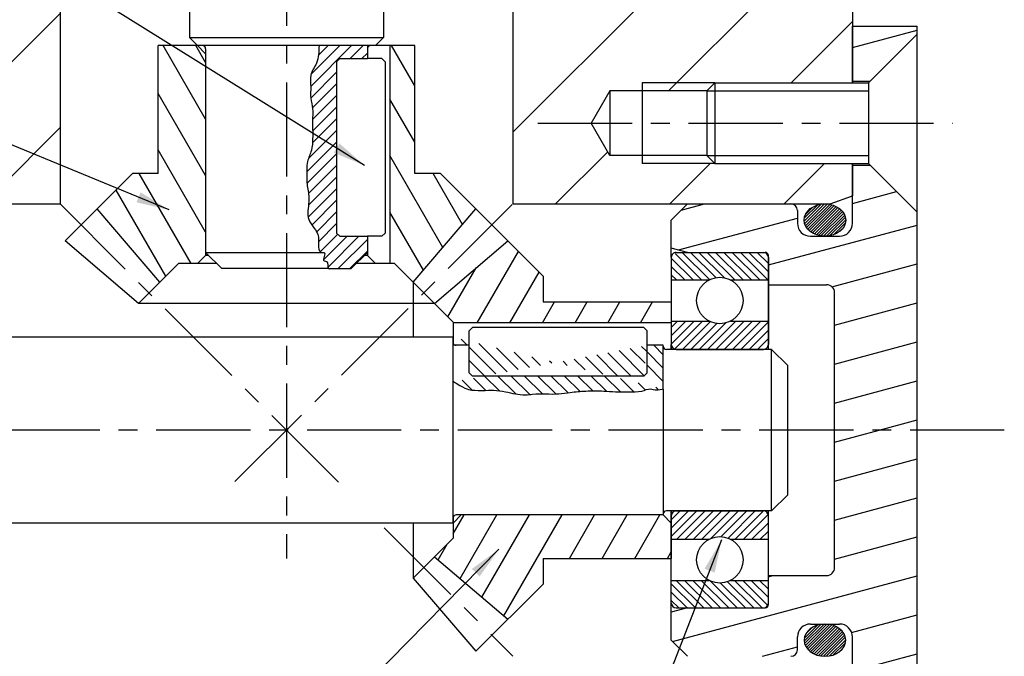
# Model space of a CAD drawing. Extents: x -58 to 1347, y -203 to 217.
# Tile 5 of 10: x 96 to 201, y -48 to 19. Entities that reach past the tile are written whole.
import ezdxf

# ---------------------------------------------------------------- set-up
doc = ezdxf.new("R2010")
doc.units = 0
doc.header["$LTSCALE"] = 8
doc.header["$MEASUREMENT"] = 0
doc.linetypes.add('CENTER', pattern=[2, 1.25, -0.25, 0.25, -0.25])
for name, color, linetype in [('001_GEARBOX_LH', 160, 'CONTINUOUS'), ('003_OUTPUT_SHAFT', 7, 'CONTINUOUS'), ('005_BEARING_HOUSING', 245, 'CONTINUOUS'), ('006_INPUT_SHAFT', 150, 'CONTINUOUS'), ('008_COVER', 7, 'CONTINUOUS'), ('009_BEVEL_GEAR', 55, 'CONTINUOUS'), ('010_BEVEL_GEAR', 130, 'CONTINUOUS'), ('06', 7, 'CONTINUOUS'), ('AXES', 5, 'CENTER'), ('BRGS', 7, 'CONTINUOUS'), ('FIXINGS', 70, 'CONTINUOUS'), ('HACHURES', 5, 'CONTINUOUS'), ('KEY', 40, 'CONTINUOUS')]:
    doc.layers.add(name, color=color, linetype=linetype)
doc.styles.get("Standard").update_dxf_attribs({"font": 'txt', "height": 4})
doc.styles.add('STYLE1', font='romans.shx')
doc.dimstyles.new('FOCAS1', dxfattribs={"dimtxt": 3.5, "dimasz": 3.5, "dimexe": 1, "dimexo": 1, "dimgap": 1, "dimtad": 1, "dimdec": 7, "dimtxsty": 'STYLE1', "dimcen": 0, "dimclre": 256, "dimclrt": 4, "dimazin": 3, "dimtfac": 1, "dimtdec": 4, "dimtofl": 0, "dimtmove": 0, "dimatfit": 3, "dimtolj": 1})

msp = doc.modelspace()

# ---------------------------------------------------------------- hatches: boundary and pattern name
at = {"layer": 'HACHURES'}
h = msp.add_hatch(dxfattribs=at)
h.set_pattern_fill('_U', color=256, scale=3, angle=300.0000000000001, style=0, pattern_type=0)
h.set_pattern_definition([(300.0000000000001, (0, 0), (2.598076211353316, 1.5), [])])
h.paths.add_polyline_path([(135.7422657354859, -6.562019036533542), (136.2265036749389, -6.562019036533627), (138.2038063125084, -8.539309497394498), (144.8533127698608, -0.7646195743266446), (141.1048076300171, 2.983885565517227), (138.3806157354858, 2.983885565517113), (138.3806157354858, 16.58264093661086), (135.7422657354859, 16.582640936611)])
h.paths.add_polyline_path([(116.1798657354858, 16.5826409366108), (111.1391157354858, 16.5826409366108), (111.1391157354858, 2.983885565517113), (108.4149500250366, 2.983885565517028), (104.6665493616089, -0.7645013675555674), (111.3160266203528, -8.53929693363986), (113.2932801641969, -6.562019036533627), (116.1798657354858, -6.562019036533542)])
h = msp.add_hatch(dxfattribs=at)
h.set_pattern_fill('ANSI31', color=256, scale=7, angle=-1.272221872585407e-14, style=0)
h.set_pattern_definition([(44.99999999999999, (0, 0), (-0.6187184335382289, 0.6187184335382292), [])])
edge = h.paths.add_edge_path()
edge.add_line((133.3398657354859, 16.58289483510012), (133.3398657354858, 15.21009483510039))
edge.add_line((133.3398657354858, 16.58289483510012), (128.2106393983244, 16.58289483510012))
edge.add_spline(control_points=[(128.2106393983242, 16.58289483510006), (128.1995479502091, 15.93886994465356), (128.1801130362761, 14.81038174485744), (127.1588535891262, 13.54018613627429), (127.3961177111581, 12.21079402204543), (127.2416496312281, 11.01598543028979), (127.590503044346, 9.95662004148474), (127.5157909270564, 8.842833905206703), (127.5362936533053, 7.786407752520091), (127.5451132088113, 6.616928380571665), (127.4820091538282, 5.430950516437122), (126.8243494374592, 4.150723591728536), (126.9503350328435, 2.948969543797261), (126.8979012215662, 1.729903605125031), (127.1510908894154, 0.8845937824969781), (127.1378554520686, -0.4188139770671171), (126.8338898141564, -1.675052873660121), (127.7078738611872, -2.801395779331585), (128.3867994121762, -3.762037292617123), (127.9424134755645, -5.507895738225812), (129.0658276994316, -5.29719466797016), (128.4058102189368, -6.359860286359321), (129.3066632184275, -6.25929666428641), (128.9783443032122, -7.160174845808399), (129.3500469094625, -7.108519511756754), (129.4264258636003, -7.09790516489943)], knot_values=[0, 0, 0, 0, 1.572081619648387, 2.754669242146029, 3.767020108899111, 4.779371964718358, 5.750279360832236, 6.481421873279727, 7.55001599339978, 8.393642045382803, 9.412233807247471, 10.47943108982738, 11.88660099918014, 12.33653515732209, 13.52962281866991, 14.03579825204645, 15.61056780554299, 16.4692476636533, 17.40034712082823, 18.78019389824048, 18.94905227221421, 19.6921170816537, 19.92418150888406, 20.57708882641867, 20.74594891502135, 20.74594891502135, 20.74594891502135, 20.74594891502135], degree=3, periodic=0)
edge.add_line((130.4226657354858, 15.21009483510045), (133.3398657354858, 15.21009483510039))
edge.add_line((130.4226657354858, 15.21009483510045), (130.0794657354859, 14.86689483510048))
edge.add_line((130.0794657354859, 14.86689483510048), (130.0794657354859, -3.322705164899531))
edge.add_line((130.0794657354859, -3.322705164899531), (130.4226657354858, -3.665905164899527))
edge.add_line((130.4226657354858, -3.665905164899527), (133.3398657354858, -3.665905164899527))
edge.add_line((133.3398657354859, -3.665905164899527), (133.3398657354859, -5.381905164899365))
edge.add_line((131.6238657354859, -7.097905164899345), (133.3398657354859, -5.381905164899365))
edge.add_line((129.2237937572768, -7.097905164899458), (131.6238657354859, -7.097905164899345))
h = msp.add_hatch(dxfattribs=at)
h.set_pattern_fill('ANSI31', color=256, scale=1.716, angle=-1.272221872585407e-14, style=0)
h.set_pattern_definition([(44.99999999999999, (-386.9363995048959, -279.3187683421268), (-0.1516744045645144, 0.1516744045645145), [])])
edge = h.paths.add_edge_path()
edge.add_ellipse((181.9026657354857, -1.949905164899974), major_axis=(-2.201058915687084, 5.39086146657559e-16), ratio=0.7796247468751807, start_angle=0, end_angle=360)
edge = h.paths.add_edge_path()
edge.add_ellipse((181.9026657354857, -46.56590516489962), major_axis=(-2.201058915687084, 5.39086146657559e-16), ratio=0.7796247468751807, start_angle=0, end_angle=360, ccw=False)
h = msp.add_hatch(dxfattribs=at)
h.set_pattern_fill('_U', color=256, scale=3, angle=59.99999999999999, style=0, pattern_type=0)
h.set_pattern_definition([(59.99999999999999, (0, 0), (-2.598076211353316, 1.5), [])])
h.paths.add_polyline_path([(165.6004180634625, -12.84650516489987), (165.6004180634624, -10.63715516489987), (152.0016626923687, -10.63715516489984), (152.0016626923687, -7.912963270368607), (148.253157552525, -4.164458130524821), (140.478467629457, -10.81396458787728), (142.455758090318, -12.79126722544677), (142.455758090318, -12.84650516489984)])
h.paths.add_polyline_path([(142.455758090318, -33.26690516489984), (142.455758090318, -35.72449073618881), (140.4784801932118, -37.70174428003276), (148.2532757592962, -44.35122153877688), (152.0016626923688, -40.6028208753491), (152.0016626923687, -37.87865516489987), (165.6004180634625, -37.8786551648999), (165.6004180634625, -33.26690516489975)])
h = msp.add_hatch(dxfattribs=at)
h.set_pattern_fill('ANSI31', color=256, scale=5, angle=90, style=0)
h.set_pattern_definition([(135, (119.7767999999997, -1.716000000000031), (-0.4419417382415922, -0.4419417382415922), [])])
edge = h.paths.add_edge_path()
edge.add_arc((170.7486657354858, -10.48700516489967), 2.470021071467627, 62.3478983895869, 117.6521016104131)
edge.add_line((169.6023247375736, -8.299105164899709), (165.6006657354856, -8.299105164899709))
edge.add_line((165.6006657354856, -8.299105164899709), (165.6006657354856, -5.896705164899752))
edge.add_line((165.6006657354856, -5.896705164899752), (166.1154657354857, -5.381905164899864))
edge.add_line((166.1154657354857, -5.381905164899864), (175.3818657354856, -5.381905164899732))
edge.add_line((175.3818657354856, -5.381905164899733), (175.8966657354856, -5.896705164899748))
edge.add_line((175.8966657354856, -5.896705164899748), (175.8966657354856, -8.313766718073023))
edge.add_line((175.8966657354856, -8.313766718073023), (171.8950067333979, -8.29910516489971))
h = msp.add_hatch(dxfattribs=at)
h.set_pattern_fill('ANSI31', color=256, scale=5, style=0)
h.set_pattern_definition([(45, (119.7767999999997, -1.716000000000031), (-0.4419417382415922, 0.4419417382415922), [])])
edge = h.paths.add_edge_path()
edge.add_line((175.8966657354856, -12.67490516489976), (171.8950067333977, -12.67490516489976))
edge.add_arc((170.7486657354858, -10.48700516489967), 2.470021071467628, 242.34789838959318, 297.652101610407, ccw=False)
edge.add_line((169.6023247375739, -12.67490516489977), (165.6006657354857, -12.67490516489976))
edge.add_line((165.6006657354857, -12.67490516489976), (165.6006657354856, -15.16310516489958))
edge.add_line((165.6006657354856, -15.16310516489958), (166.1154657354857, -15.67790516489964))
edge.add_line((166.1154657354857, -15.67790516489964), (175.3818657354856, -15.67790516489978))
edge.add_line((175.3818657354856, -15.67790516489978), (175.8966657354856, -15.16310516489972))
edge.add_line((175.8966657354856, -15.16310516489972), (175.8966657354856, -12.67490516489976))
h = msp.add_hatch(dxfattribs=at)
h.set_pattern_fill('ANSI31', color=256, scale=8, angle=89.99999999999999, style=0)
h.set_pattern_definition([(135, (0, 0), (-0.7071067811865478, -0.7071067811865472), [])])
edge = h.paths.add_edge_path()
edge.add_line((164.7426657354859, -15.24890516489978), (163.0266657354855, -15.24890516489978))
edge.add_line((164.7426657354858, -19.89330284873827), (164.7426657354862, -15.24890516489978))
edge.add_spline(control_points=[(142.434665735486, -19.1324811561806), (142.2478581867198, -18.94142490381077), (143.8215717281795, -19.9796580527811), (144.5330244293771, -20.04128658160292), (145.9080243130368, -20.03378075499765), (146.9806955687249, -20.01807804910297), (148.2860884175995, -20.18455781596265), (149.6532451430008, -20.6179976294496), (151.537976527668, -20.31900325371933), (153.1468114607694, -20.5201130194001), (155.0153760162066, -20.21895517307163), (156.6089611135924, -20.07413343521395), (158.2113099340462, -20.06569043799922), (159.7247613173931, -20.21185846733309), (161.0831388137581, -20.14702540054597), (162.2927554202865, -20.25234452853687), (163.4017262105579, -19.73573793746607), (163.8481029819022, -20.12151449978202), (164.9414161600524, -19.85305854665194), (164.7426657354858, -19.87949562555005)], knot_values=[0, 0, 0, 0, 0.6680173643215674, 2.076576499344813, 3.291437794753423, 3.727540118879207, 4.793943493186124, 6.560707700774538, 7.217817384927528, 9.523147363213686, 10.5586185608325, 11.93487358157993, 13.52353765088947, 14.55337980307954, 15.73708949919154, 16.89132930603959, 17.66190935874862, 18.32269463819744, 18.82394713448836, 18.82394713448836, 18.82394713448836, 18.82394713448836], degree=3, periodic=0)
edge.add_line((163.0266657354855, -18.16610516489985), (163.0266657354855, -15.24890516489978))
edge.add_line((162.6834657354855, -18.50930516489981), (163.0266657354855, -18.16610516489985))
edge.add_line((162.6834657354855, -18.50930516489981), (144.4938657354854, -18.50930516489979))
edge.add_line((144.1506657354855, -18.16610516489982), (144.4938657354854, -18.50930516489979))
edge.add_line((144.1506657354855, -18.16610516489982), (144.1506657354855, -15.24890516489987))
edge.add_line((144.1506657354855, -15.24890516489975), (142.777865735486, -15.24890516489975))
edge.add_line((144.1506657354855, -15.24890516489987), (142.434665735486, -15.24890516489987))
edge.add_line((142.434665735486, -34.12490516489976), (142.434665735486, -14.39090516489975))
h = msp.add_hatch(dxfattribs=at)
h.set_pattern_fill('ANSI31', color=256, scale=5, style=0)
h.set_pattern_definition([(45, (119.7767999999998, 1.715999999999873), (-0.4419417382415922, 0.4419417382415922), [])])
edge = h.paths.add_edge_path()
edge.add_arc((170.7486657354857, -38.02880516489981), 2.470021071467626, 62.34789838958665, 117.6521016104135)
edge.add_line((169.6023247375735, -35.84090516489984), (165.6006657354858, -35.84090516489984))
edge.add_line((165.6006657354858, -35.84090516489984), (165.6006657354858, -33.35270516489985))
edge.add_line((165.6006657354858, -33.35270516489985), (166.1154657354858, -32.83790516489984))
edge.add_line((166.1154657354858, -32.83790516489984), (175.3818657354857, -32.83790516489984))
edge.add_line((175.3818657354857, -32.83790516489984), (175.8966657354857, -33.35270516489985))
edge.add_line((175.8966657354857, -33.35270516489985), (175.8966657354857, -35.84090516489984))
edge.add_line((175.8966657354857, -35.84090516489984), (171.8950067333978, -35.84090516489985))
h = msp.add_hatch(dxfattribs=at)
h.set_pattern_fill('ANSI31', color=256, scale=5, angle=90, style=0)
h.set_pattern_definition([(135, (119.7767999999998, 1.715999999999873), (-0.4419417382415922, -0.4419417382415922), [])])
edge = h.paths.add_edge_path()
edge.add_arc((170.7486657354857, -38.02880516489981), 2.47002107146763, 242.3478983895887, 297.652101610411)
edge.add_line((171.8950067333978, -40.21670516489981), (175.8966657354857, -40.21670516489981))
edge.add_line((175.8966657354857, -40.21670516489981), (175.8966657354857, -42.61910516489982))
edge.add_line((175.8966657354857, -42.61910516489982), (175.3818657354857, -43.13390516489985))
edge.add_line((175.3818657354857, -43.13390516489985), (166.1154657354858, -43.13390516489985))
edge.add_line((166.1154657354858, -43.13390516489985), (165.6006657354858, -42.61910516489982))
edge.add_line((165.6006657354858, -42.61910516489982), (165.6006657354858, -40.21670516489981))
edge.add_line((165.6006657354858, -40.21670516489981), (169.6023247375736, -40.21670516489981))

# ---------------------------------------------------------------- linework, layer by layer
at = {"layer": '001_GEARBOX_LH', "color": 7}
for p, q in [((184.8198657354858, 56.39409483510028), (184.8198657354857, 12.63609483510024)), ((100.7358657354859, 54.03675920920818), (100.7358657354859, -0.2339051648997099)), ((148.7838657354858, 54.03675920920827), (148.7838657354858, -0.2339051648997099)), ((162.5118657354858, 12.63609483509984), (162.5118657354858, 4.056094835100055)), ((159.0798657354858, 11.77809483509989), (157.0983996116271, 8.346094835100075)), ((169.3758657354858, 11.77809483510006), (159.0798657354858, 11.77809483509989)), ((159.0798657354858, 11.77809483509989), (159.079865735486, 4.914094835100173)), ((159.0798657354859, 4.914094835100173), (157.0983996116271, 8.346094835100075)), ((169.3758657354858, 4.914094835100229), (159.079865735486, 4.914094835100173)), ((184.8198657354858, 4.05609483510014), (184.8198657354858, 0.6240948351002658)), ((182.4625301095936, -0.2339051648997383), (184.8198657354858, 0.6240948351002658)), ((53.32920136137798, -0.2339051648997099), (100.7358657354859, -0.2339051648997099)), ((148.7838657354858, -0.2339051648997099), (182.4625301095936, -0.2339051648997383))]:
    msp.add_line(p, q, dxfattribs=at)
at = {"layer": '001_GEARBOX_LH', "color": 5}
for p, q in [((170.2338657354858, 12.63609483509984), (162.5118657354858, 12.63609483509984)), ((170.233865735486, 4.056094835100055), (162.5118657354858, 4.056094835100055))]:
    msp.add_line(p, q, dxfattribs=at)
at = {"layer": '003_OUTPUT_SHAFT', "color": 7}
for p, q in [((142.434665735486, -14.39090516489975), (81.34506573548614, -14.39090516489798)), ((142.434665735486, -34.12490516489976), (142.434665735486, -14.39090516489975)), ((144.1506657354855, -15.24890516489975), (142.777865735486, -15.24890516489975)), ((164.7426657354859, -15.24890516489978), (163.0266657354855, -15.24890516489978)), ((164.7426657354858, -19.89330284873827), (164.7426657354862, -15.24890516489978)), ((176.239865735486, -15.6779051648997), (165.0858657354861, -15.6779051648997)), ((177.955865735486, -17.39390516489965), (176.239865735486, -15.6779051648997)), ((176.239865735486, -32.83790516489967), (176.239865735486, -15.6779051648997)), ((177.955865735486, -31.12190516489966), (177.955865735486, -17.39390516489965)), ((176.239865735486, -32.83790516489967), (177.955865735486, -31.12190516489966)), ((164.7426657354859, -33.26690516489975), (142.777865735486, -33.26690516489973)), ((164.7426657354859, -33.2669051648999), (164.7426657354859, -33.18110516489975)), ((176.239865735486, -32.83790516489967), (165.0858657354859, -32.83790516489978)), ((142.434665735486, -34.12490516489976), (81.34506573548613, -34.12490516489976))]:
    msp.add_line(p, q, dxfattribs=at)
for centre, start, end in [((142.777865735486, -14.90570516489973), 180, 270), ((165.0858657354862, -15.33470516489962), 179.9999999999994, 270.0000000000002), ((142.777865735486, -33.61010516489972), 89.99999999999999, 180), ((165.085865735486, -33.18110516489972), 89.99999999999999, 179.9999999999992)]:
    msp.add_arc(centre, 0.3432, start, end, dxfattribs=at)
at = {"layer": '005_BEARING_HOUSING', "color": 7}
for p, q in [((184.8198657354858, 18.64209483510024), (191.6838657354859, 18.64209483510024)), ((184.8198657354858, 12.63609483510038), (184.8198657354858, 18.64209483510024)), ((191.6838657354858, -67.15790516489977), (191.6838657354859, 18.64209483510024)), ((184.8198657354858, 12.80769483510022), (186.7074657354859, 12.80769483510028)), ((184.8198657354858, -2.293105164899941), (184.8198657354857, 4.05609483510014)), ((184.8198657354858, 3.884494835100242), (186.7074657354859, 3.884494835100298)), ((167.3166657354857, -0.2339051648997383), (165.6006657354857, -1.949905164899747)), ((167.3166657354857, -0.2339051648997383), (178.2990657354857, -0.2339051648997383)), ((178.9854657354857, -0.9203051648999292), (178.9854657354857, -2.293105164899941)), ((165.6006657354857, -5.896705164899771), (165.6006657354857, -1.949905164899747)), ((180.3582657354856, -3.665905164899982), (183.4470657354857, -3.665905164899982)), ((167.3166657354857, -5.381905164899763), (165.6006657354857, -4.92210435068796)), ((167.3166657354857, -5.381905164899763), (175.5534657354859, -5.381905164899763)), ((175.8966657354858, -15.6779051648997), (175.8966657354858, -5.72510516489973)), ((175.8966657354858, -8.81390516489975), (182.0742657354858, -8.81390516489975)), ((182.9322657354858, -38.84390516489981), (182.9322657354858, -9.671905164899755)), ((175.8966657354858, -42.79070516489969), (175.8966657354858, -32.83790516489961)), ((175.8966657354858, -39.70190516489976), (182.0742657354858, -39.70190516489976)), ((165.6006657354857, -46.56590516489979), (165.6006657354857, -42.61910516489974)), ((167.3166657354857, -43.13390516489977), (165.6006657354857, -43.59370597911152)), ((167.3166657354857, -43.13390516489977), (175.5534657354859, -43.13390516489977)), ((180.3582657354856, -44.84990516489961), (183.4470657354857, -44.84990516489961)), ((165.6006657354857, -46.56590516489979), (167.3166657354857, -48.28190516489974)), ((178.9854657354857, -47.59550516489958), (178.9854657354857, -46.22270516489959)), ((184.8198657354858, -67.15790516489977), (184.8198657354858, -46.22270516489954))]:
    msp.add_line(p, q, dxfattribs=at)
for centre, radius, start, end in [((178.2990657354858, -0.9203051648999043), 0.6864, 0, 89.9999999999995), ((180.3582657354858, -2.293105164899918), 1.3728, 180, 269.999999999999), ((183.4470657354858, -2.293105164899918), 1.3728, 269.9999999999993, 0), ((175.5534657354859, -5.725105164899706), 0.3432, 0, 89.99999999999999), ((182.0742657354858, -9.671905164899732), 0.8580000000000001, 0, 89.99999999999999), ((182.0742657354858, -38.84390516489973), 0.8580000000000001, 270, 0), ((175.5534657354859, -42.79070516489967), 0.3432, 270, 0), ((180.3582657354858, -46.22270516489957), 1.3728, 90.00000000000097, 180), ((183.4470657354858, -46.22270516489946), 1.3728, 0, 90.00000000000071), ((178.2990657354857, -47.59550516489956), 0.6864, 270.0000000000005, 0)]:
    msp.add_arc(centre, radius, start, end, dxfattribs=at)
at = {"layer": '006_INPUT_SHAFT', "color": 7}
for p, q in [((114.4638657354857, 20.35809483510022), (114.4638657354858, 17.44089483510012)), ((135.0558657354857, 20.35809483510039), (135.0558657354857, 17.44089483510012)), ((114.4638657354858, 17.44089483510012), (135.0558657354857, 17.44089483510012)), ((114.4638657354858, 17.44089483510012), (115.3218657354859, 16.58289483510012)), ((134.1978657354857, 16.58289483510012), (135.0558657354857, 17.44089483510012)), ((116.1798657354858, 16.23969483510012), (116.1798657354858, -5.381905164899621)), ((133.3398657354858, 16.58289483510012), (128.2106393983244, 16.58289483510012)), ((133.3398657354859, 16.23969483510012), (133.3398657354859, 15.21009483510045)), ((133.3398657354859, -3.665905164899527), (133.3398657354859, -5.381905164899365)), ((116.1798657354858, -5.381905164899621), (117.8958657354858, -7.097905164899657)), ((116.1798657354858, -5.381905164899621), (128.7509882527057, -5.38190516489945)), ((131.6238657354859, -7.097905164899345), (133.3398657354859, -5.381905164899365)), ((129.2237937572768, -7.097905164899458), (131.6238657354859, -7.097905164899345))]:
    msp.add_line(p, q, dxfattribs=at)
for centre, start, end in [((115.8366657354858, 16.23969483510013), 0, 90.00000000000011), ((133.6830657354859, 16.23969483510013), 89.99999999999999, 180)]:
    msp.add_arc(centre, 0.3432, start, end, dxfattribs=at)
at = {"layer": '008_COVER'}
for p, q in [((128.2106393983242, 16.58289483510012), (116.1798657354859, 16.58264093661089)), ((134.884265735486, 15.21009483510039), (133.3398657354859, 15.21009483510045)), ((134.8842657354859, -3.665905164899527), (133.3398657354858, -3.665905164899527)), ((129.2237937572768, -7.097905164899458), (117.8958657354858, -7.097905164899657)), ((144.1506657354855, -15.24890516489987), (144.1506657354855, -13.70450516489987)), ((163.0266657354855, -15.24890516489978), (163.0266657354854, -13.7045051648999)), ((164.7426657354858, -19.89330284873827), (164.7426657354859, -33.18110516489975))]:
    msp.add_line(p, q, dxfattribs=at)
at = {"layer": '008_COVER', "color": 5}
msp.add_spline([(128.2106393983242, 16.58289483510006), (127.9404639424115, 14.7158437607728), (127.3325717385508, 13.43353081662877), (127.3325717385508, 12.21870977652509), (127.3325717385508, 11.00388754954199), (127.5352038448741, 9.856554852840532), (127.5352038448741, 8.979183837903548), (127.5352038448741, 7.696870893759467), (127.5352038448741, 6.684519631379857), (127.4001150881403, 5.469697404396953), (126.9948529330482, 4.254875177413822), (126.9273095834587, 2.567622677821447), (126.9273095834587, 2.02770168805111), (127.1299416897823, 0.6104084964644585), (127.1299416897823, 0.002997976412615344), (127.1299416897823, -1.886725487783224), (127.6702905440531, -2.764096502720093), (128.1430960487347, -3.776448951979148), (128.5483582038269, -5.38190516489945), (128.7509882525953, -5.38190516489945), (128.7509882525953, -6.27358293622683), (129.0211637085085, -6.341072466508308), (129.2237937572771, -7.09790516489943), (129.4264258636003, -7.09790516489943)], degree=3, dxfattribs=at)
at = {"layer": '008_COVER', "color": 5, "start_tangent": (-0.6991118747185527, 0.7150122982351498), "end_tangent": (-0.9912690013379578, -0.1318550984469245)}
msp.add_spline([(142.434665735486, -19.1324811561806), (143.1439529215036, -19.50598839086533), (144.7513053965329, -20.02889750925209), (146.2091389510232, -20.02889750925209), (146.7324617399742, -20.02889750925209), (148.0033944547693, -20.17830065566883), (150.096692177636, -20.51445678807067), (150.8816774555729, -20.43975584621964), (153.6478212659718, -20.40240474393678), (154.881372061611, -20.25300159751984), (156.5261064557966, -20.1035997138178), (158.432503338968, -20.1035997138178), (159.6660541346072, -20.17830065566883), (161.0865057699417, -20.17830065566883), (162.4695776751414, -20.10359971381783), (163.3667065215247, -19.87949562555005), (164.1516917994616, -19.99154766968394), (164.7426657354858, -19.87949562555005)], degree=3, dxfattribs=at)
at = {"layer": '009_BEVEL_GEAR', "color": 7}
for p, q in [((111.1390109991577, 2.983833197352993), (111.1390109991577, 16.58264093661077)), ((111.1390109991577, 2.983833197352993), (111.1390109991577, 16.58264093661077)), ((111.1391157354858, 2.983885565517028), (111.1391157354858, 16.58264093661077)), ((116.1798657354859, 16.58264093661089), (111.1391157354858, 16.58264093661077)), ((116.1798657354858, 15.72464093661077), (115.3218657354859, 16.58264093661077)), ((116.1798657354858, 15.72464093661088), (116.1798657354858, -5.704019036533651)), ((133.3398657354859, 16.58289483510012), (133.3398657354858, 15.21009483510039)), ((138.380720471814, 16.58264093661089), (133.3398657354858, 16.58264093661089)), ((135.7422657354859, 16.58264093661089), (135.7422657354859, -6.562019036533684)), ((138.3806157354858, 2.983833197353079), (138.3806157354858, 16.58264093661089)), ((138.380720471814, 2.983885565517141), (138.380720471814, 16.58264093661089)), ((138.380720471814, 2.983885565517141), (138.380720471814, 16.58264093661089)), ((108.4149500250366, 2.983885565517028), (101.2666694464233, -4.164368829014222)), ((111.1390109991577, 2.983885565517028), (108.4149500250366, 2.983885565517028)), ((141.104807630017, 2.983885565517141), (138.380720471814, 2.983885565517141)), ((141.104807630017, 2.983885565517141), (148.2530620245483, -4.164368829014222)), ((111.316015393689, -8.539283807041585), (104.666567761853, -0.7645228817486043)), ((138.2038127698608, -8.539301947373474), (144.8533127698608, -0.7646195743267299)), ((109.0414827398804, -10.81386882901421), (101.2666694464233, -4.164368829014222)), ((133.3398657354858, -3.665905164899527), (133.3398657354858, -5.704019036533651)), ((140.4783977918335, -10.8138607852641), (148.2531587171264, -4.164465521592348)), ((140.4783977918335, -10.81396552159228), (148.2531587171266, -4.164517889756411)), ((116.1798657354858, -5.704019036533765), (115.3218657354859, -6.562019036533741)), ((116.5019796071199, -5.704019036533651), (116.1798657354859, -5.704019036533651)), ((133.3398657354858, -5.704019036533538), (133.0177518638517, -5.704019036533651)), ((133.3398657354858, -5.704019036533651), (134.1978657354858, -6.562019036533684)), ((109.0414827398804, -10.81386882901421), (113.2932801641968, -6.562019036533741)), ((117.35997960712, -6.562019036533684), (113.2932801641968, -6.562019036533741)), ((136.2265036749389, -6.562019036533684), (132.1597518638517, -6.562019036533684)), ((140.4783796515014, -10.8138688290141), (136.2265036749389, -6.562019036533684)), ((140.4783796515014, -10.8138688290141), (109.0414827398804, -10.81386882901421))]:
    msp.add_line(p, q, dxfattribs=at)
at = {"layer": '010_BEVEL_GEAR', "color": 7}
for p, q in [((138.2038116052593, -8.539373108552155), (144.8532592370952, -0.764612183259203)), ((138.2039163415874, -8.539373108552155), (144.8533116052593, -0.764612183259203)), ((152.0016626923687, -7.912963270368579), (144.8534082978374, -0.7647088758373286)), ((140.478475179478, -10.81395813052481), (148.253157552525, -4.164458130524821)), ((152.0016626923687, -7.912963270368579), (152.0016626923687, -10.63705042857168)), ((138.2039082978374, -8.539391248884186), (138.2039082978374, -14.39090516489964)), ((138.2039082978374, -8.539391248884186), (142.4557580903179, -12.79126722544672)), ((152.0016103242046, -10.63715516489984), (165.6004180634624, -10.63715516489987)), ((152.0016626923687, -10.63705042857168), (165.6004180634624, -10.63705042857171)), ((152.0016626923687, -10.63705042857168), (165.6004180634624, -10.63705042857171)), ((165.6004180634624, -10.63705042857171), (165.6004180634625, -15.6779051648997)), ((142.4557580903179, -12.79126722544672), (142.4557580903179, -15.02416572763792)), ((165.6004180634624, -12.84650516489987), (142.4557580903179, -12.84650516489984)), ((144.1506657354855, -15.24890516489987), (142.434665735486, -15.24890516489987)), ((164.7426657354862, -15.24890516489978), (163.0266657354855, -15.2489051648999)), ((143.313758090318, -33.26690516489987), (142.4557580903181, -34.12490516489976)), ((164.7426657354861, -33.2669051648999), (143.313758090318, -33.26690516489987)), ((165.6004180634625, -34.12490516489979), (164.7426657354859, -33.2669051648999)), ((165.6004180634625, -32.83790516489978), (165.6004180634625, -37.87865516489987)), ((138.2039082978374, -34.12490516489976), (138.2039082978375, -39.97628816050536)), ((142.455758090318, -33.4916446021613), (142.455758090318, -35.72449073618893)), ((138.2039082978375, -39.97628816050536), (142.455758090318, -35.72449073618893)), ((140.4784933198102, -37.70175550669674), (148.2532542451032, -44.3512031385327)), ((152.0016103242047, -37.87875990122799), (165.6004180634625, -37.87875990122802)), ((152.0016103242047, -37.87875990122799), (165.6004180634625, -37.87875990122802)), ((152.0016626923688, -37.87865516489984), (165.6004180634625, -37.87865516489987)), ((152.0016626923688, -37.87875990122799), (152.0016626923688, -40.6028208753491)), ((138.2039082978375, -39.97628816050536), (144.8534082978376, -47.75110145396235)), ((152.0016626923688, -40.6028208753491), (144.8534082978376, -47.75110145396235))]:
    msp.add_line(p, q, dxfattribs=at)
at = {"layer": 'AXES', "linetype": 'CENTER'}
for p, q in [((124.7598657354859, 124.6778587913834), (124.7598657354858, -37.87585261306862)), ((151.4353907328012, 8.346094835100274), (195.4838290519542, 8.346094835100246)), ((130.2797083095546, -29.77769847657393), (100.7356643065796, -0.2337111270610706)), ((119.2948167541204, -29.72300953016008), (148.7132480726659, -0.3045217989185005)), ((200.9379700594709, -24.2579051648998), (-38.57931736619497, -24.25790516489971)), ((135.1294337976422, -34.62744820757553), (148.7840659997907, -48.28210659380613))]:
    msp.add_line(p, q, dxfattribs=at)
at = {"layer": 'BRGS', "color": 7}
for p, q in [((165.6006657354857, -5.896705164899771), (165.6006657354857, -15.16310516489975)), ((166.1154657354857, -5.381905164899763), (175.3818657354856, -5.381905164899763)), ((175.8966657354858, -5.896705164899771), (175.8966657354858, -15.16310516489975)), ((165.6006657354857, -8.299105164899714), (169.6023247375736, -8.299105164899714)), ((171.8950067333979, -8.299105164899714), (175.8966657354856, -8.299105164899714)), ((165.6006657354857, -12.67490516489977), (169.6023247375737, -12.67490516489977)), ((171.8950067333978, -12.67490516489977), (175.8966657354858, -12.67490516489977)), ((165.6006657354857, -15.6779051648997), (165.6006657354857, -15.16310516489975)), ((175.8966657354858, -15.6779051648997), (175.8966657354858, -15.20284440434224)), ((166.1154657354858, -15.6779051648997), (175.3818657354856, -15.67790516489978)), ((165.6006657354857, -33.35270516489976), (165.6006657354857, -32.83790516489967)), ((165.6006657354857, -42.61910516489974), (165.6006657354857, -33.35270516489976)), ((166.1154657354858, -32.83790516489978), (175.3818657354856, -32.83790516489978)), ((175.8966657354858, -33.35270516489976), (175.8966657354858, -32.83790516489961)), ((175.8966657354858, -42.61910516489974), (175.8966657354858, -33.35270516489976)), ((165.6006657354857, -35.84090516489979), (169.6023247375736, -35.84090516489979)), ((171.8950067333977, -35.84090516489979), (175.8966657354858, -35.84090516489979)), ((165.6006657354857, -40.21670516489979), (169.6023247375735, -40.21670516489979)), ((171.8950067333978, -40.21670516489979), (175.8966657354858, -40.21670516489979)), ((166.1154657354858, -43.13390516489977), (175.3818657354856, -43.13390516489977))]:
    msp.add_line(p, q, dxfattribs=at)
for centre in [(170.7486657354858, -10.48700516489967), (170.7486657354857, -38.02880516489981)]:
    msp.add_circle(centre, 2.470021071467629, dxfattribs=at)
for centre, start, end in [((166.1154657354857, -5.896705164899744), 89.99999999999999, 180), ((175.3818657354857, -5.896705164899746), 0, 89.99999999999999), ((166.1154657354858, -15.16310516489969), 180.0000000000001, 270), ((175.3818657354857, -15.16310516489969), 269.9999999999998, 0), ((166.1154657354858, -33.35270516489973), 89.99999999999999, 180), ((175.3818657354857, -33.35270516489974), 0, 89.99999999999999), ((166.1154657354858, -42.61910516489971), 180, 270), ((175.3818657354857, -42.61910516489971), 270, 0)]:
    msp.add_arc(centre, 0.5148, start, end, dxfattribs=at)
at = {"layer": 'FIXINGS', "color": 7}
for p, q in [((186.5358657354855, 12.63609483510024), (191.6838657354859, 17.78409483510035)), ((191.6838657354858, -1.09190516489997), (191.6838657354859, 17.78409483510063)), ((169.3758657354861, 11.77809483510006), (170.233865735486, 12.63609483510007)), ((170.2338657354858, 12.63609483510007), (170.233865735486, 4.056094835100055)), ((170.233865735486, 12.63609483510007), (186.5358657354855, 12.63609483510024)), ((186.5358657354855, 12.63609483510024), (186.5358657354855, 4.056094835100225)), ((169.3758657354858, 11.77809483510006), (169.3758657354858, 4.91409483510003)), ((170.233865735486, 4.056094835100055), (169.3758657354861, 4.91409483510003)), ((170.233865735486, 4.056094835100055), (186.5358657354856, 4.05609483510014)), ((186.5358657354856, 4.05609483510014), (191.6838657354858, -1.091905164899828))]:
    msp.add_line(p, q, dxfattribs=at)
at = {"layer": 'FIXINGS', "color": 5}
for p, q in [((169.3758657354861, 11.77809483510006), (186.5358657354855, 11.77809483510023)), ((169.3758657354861, 4.91409483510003), (186.5358657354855, 4.914094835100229))]:
    msp.add_line(p, q, dxfattribs=at)
at = {"layer": 'FIXINGS', "color": 7}
msp.add_ellipse((181.9026657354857, -1.949905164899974), major_axis=(-2.201058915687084, 5.39086146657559e-16), ratio=0.7796247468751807, dxfattribs=at)
at = {"layer": 'FIXINGS', "color": 7, "extrusion": (0, 0, -1)}
msp.add_ellipse((181.9026657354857, -46.56590516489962), major_axis=(-2.201058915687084, 5.39086146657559e-16), ratio=0.7796247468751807, dxfattribs=at)
at = {"layer": 'HACHURES'}
for p, q in [((148.7838657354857, 7.38415125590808), (184.8198657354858, 43.42015125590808)), ((165.3117616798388, 11.7780948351), (184.8198657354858, 31.28619889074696)), ((80.49604748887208, -0.2339051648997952), (100.7358657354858, 20.00591308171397)), ((178.303714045, 12.63609483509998), (184.8198657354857, 19.15224652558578)), ((184.8198657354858, 16.39349599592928), (191.6838657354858, 18.23269925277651)), ((92.62999985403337, -0.2339051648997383), (100.7358657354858, 7.871960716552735)), ((153.2997616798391, -0.2339051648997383), (158.848499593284, 5.314832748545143)), ((165.4337140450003, -0.2339051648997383), (169.723714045, 4.056094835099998)), ((177.5676664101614, -0.2339051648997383), (181.8576664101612, 4.056094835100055)), ((184.8198657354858, -0.1709228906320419), (189.506976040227, 1.084984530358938)), ((166.6529395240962, -0.8976313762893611), (169.1299994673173, -0.2339051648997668)), ((166.3444404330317, -5.121398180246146), (178.9854657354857, -1.734245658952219)), ((175.8966657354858, -6.702991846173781), (191.6838657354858, -2.472824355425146)), ((182.6489727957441, -9.034821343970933), (191.6838657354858, -6.613929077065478)), ((182.9322657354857, -13.10001795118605), (191.6838657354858, -10.75503379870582)), ((182.9322657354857, -17.24112267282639), (191.6838657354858, -14.89613852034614)), ((182.9322657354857, -21.38222739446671), (191.6838657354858, -19.03724324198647)), ((187.6549034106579, -24.25790516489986), (191.6838657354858, -23.17834796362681)), ((182.9322657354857, -25.52333211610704), (187.6549034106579, -24.25790516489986)), ((182.9322657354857, -29.66443683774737), (191.6838657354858, -27.31945268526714)), ((182.9322657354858, -33.8055415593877), (191.6838657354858, -31.46055740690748)), ((182.9322657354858, -37.94664628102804), (191.6838657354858, -35.60166212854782)), ((175.8966657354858, -39.83182961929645), (176.3815504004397, -39.70190516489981)), ((165.731454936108, -46.69669436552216), (191.6838657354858, -39.74276685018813)), ((184.734427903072, -45.74596782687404), (191.6838657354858, -43.88387157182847)), ((175.2701809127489, -48.2819051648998), (178.9854657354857, -47.28639759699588)), ((184.8198657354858, -49.86417955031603), (191.6838657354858, -48.02497629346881))]:
    msp.add_line(p, q, dxfattribs=at)
at = {"layer": 'KEY', "color": 7}
for p, q in [((130.4226657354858, 15.21009483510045), (130.0794657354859, 14.86689483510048)), ((130.0794657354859, 14.86689483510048), (130.0794657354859, -3.322705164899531)), ((130.4226657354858, 15.21009483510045), (133.3398657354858, 15.21009483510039)), ((135.227465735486, 14.8668948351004), (134.884265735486, 15.21009483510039)), ((135.227465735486, 14.8668948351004), (135.2274657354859, -3.322705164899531)), ((130.0794657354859, -3.322705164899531), (130.4226657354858, -3.665905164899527)), ((130.4226657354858, -3.665905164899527), (133.3398657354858, -3.665905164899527)), ((134.8842657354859, -3.665905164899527), (135.2274657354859, -3.322705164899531)), ((144.4938657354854, -13.3613051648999), (144.1506657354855, -13.70450516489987)), ((162.6834657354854, -13.36130516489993), (144.4938657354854, -13.3613051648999)), ((163.0266657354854, -13.7045051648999), (162.6834657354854, -13.36130516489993)), ((144.1506657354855, -18.16610516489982), (144.1506657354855, -15.24890516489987)), ((163.0266657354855, -18.16610516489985), (163.0266657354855, -15.24890516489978)), ((144.1506657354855, -18.16610516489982), (144.4938657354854, -18.50930516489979)), ((162.6834657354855, -18.50930516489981), (144.4938657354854, -18.50930516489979)), ((162.6834657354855, -18.50930516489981), (163.0266657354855, -18.16610516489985))]:
    msp.add_line(p, q, dxfattribs=at)

# ---------------------------------------------------------------- leaders
at = {"layer": '06', "color": 5, "annotation_type": 0, "has_hookline": 1, "hookline_direction": 1}
for points, text_width in [([(133.0473120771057, 3.848183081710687), (-10.15329269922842, 93.27295890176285), (-13.65329269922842, 93.27295890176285)], 14.95003547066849), ([(112.291547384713, -0.8652984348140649), (-7.920312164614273, 48.76728704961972), (-11.42031216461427, 48.76728704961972)], 14.79552523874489), ([(170.9356607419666, -35.92618528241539), (141.3580140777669, -111.7027070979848), (137.8580140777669, -111.7027070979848)], 14.75806821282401), ([(147.3015403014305, -36.90842850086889), (73.02071974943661, -112.3594975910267), (69.52071974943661, -112.3594975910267)], 14.76743246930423)]:
    msp.add_leader(points, dimstyle='FOCAS1', override={"dimtxsty": 'STANDARD', "dimclrt": 7}, dxfattribs=dict(at, text_width=text_width))

doc.saveas('drawing.dxf')
